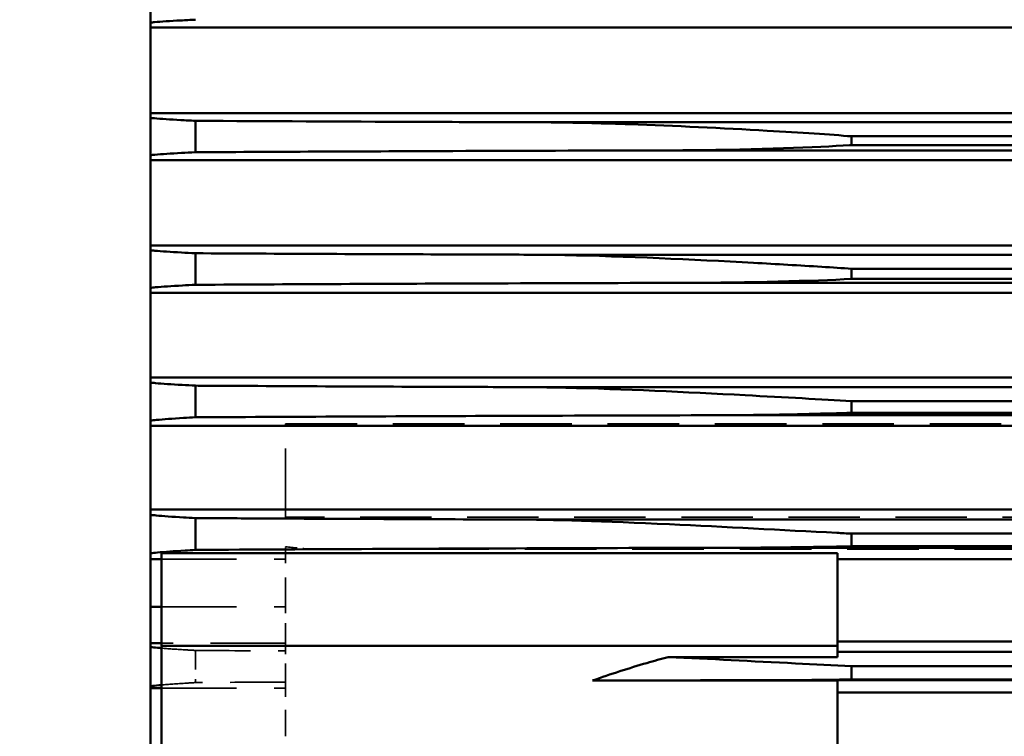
# Model space of a CAD drawing. Header units: millimetres. Extents: x -34725 to 178350, y -13707 to 126150.
# Tile 43 of 256: x -15941 to -15766, y 14246 to 14373. Entities that reach past the tile are written whole.
import ezdxf

# ---------------------------------------------------------------- set-up
doc = ezdxf.new("R2010")
doc.units = ezdxf.units.MM
doc.linetypes.add('DASHED', pattern=[0.75, 0.5, -0.25])
doc.layers.get('Defpoints').update_dxf_attribs({"linetype": 'CONTINUOUS'})
for name, color, linetype, lineweight in [('AM_0', 7, 'CONTINUOUS', 50), ('P-AM_5', 3, 'CONTINUOUS', 25), ('Sichtbar (ISO)', 7, 'CONTINUOUS', 50), ('Verdeckt (ISO)', 7, 'DASHED', 35)]:
    doc.layers.add(name, color=color, linetype=linetype, lineweight=lineweight)
doc.styles.get("Standard").update_dxf_attribs({"font": 'isocp.shx'})
doc.dimstyles.new('AM_ISO$0', dxfattribs={"dimtxt": 3.5, "dimasz": 2.5, "dimexe": 2, "dimexo": 1, "dimgap": 0.6, "dimtad": 1, "dimdsep": 46, "dimtxsty": 'Standard', "dimcen": 0, "dimclrd": 256, "dimclre": 256, "dimclrt": 2, "dimadec": 0, "dimazin": 2, "dimtp": 0.1, "dimtm": 0.1, "dimtfac": 0.71, "dimtmove": 0, "dimatfit": 3, "dimfxl": 1, "dimtfill": 1, "dimtfillclr": 256, "dimlwd": -1, "dimlwe": -1, "dimarcsym": 0})

# ---------------------------------------------------------------- blocks, each defined once
blk = doc.blocks.new('*D201')
at = {"layer": 'Defpoints', "color": 0, "transparency": 16777216}
for p in [(-16525.27, 14470), (-16746.14, 13825.18), (-15372.82, 13825.18)]:
    blk.add_point(p, dxfattribs=at)
at = {"layer": 'P-AM_5', "transparency": 16777216}
for p, q in [((-16550.27, 14470), (-16796.14, 14470)), ((-16746.14, 14407.5), (-16746.14, 13887.68)), ((-15397.82, 13825.18), (-16796.14, 13825.18))]:
    blk.add_line(p, q, dxfattribs=at)
for points in [[(-16756.55, 14407.5), (-16735.72, 14407.5), (-16746.14, 14470)], [(-16756.55, 13887.68), (-16735.72, 13887.68), (-16746.14, 13825.18)]]:
    blk.add_solid(points, dxfattribs=at)
at = {"layer": 'P-AM_5', "color": 2, "transparency": 16777216, "insert": (-16854.89, 14147.59), "char_height": 87.5, "attachment_point": 5, "rotation": 90, "bg_fill": 3, "box_fill_scale": 1.1, "bg_fill_color": 256, "bg_fill_true_color": 13158600, "bg_fill_transparency": 0}
blk.add_mtext('645', dxfattribs=at)
blk = doc.blocks.new('A$C5cacc3fa')
at = {"layer": 'Sichtbar (ISO)'}
for p, q in [((-416.33, -2718.79), (-416.33, -2018.79)), ((-1443.33, -2466.95), (-416.33, -2466.95)), ((-416.33, -2482.19), (-1443.33, -2482.19)), ((-424.33, -2483.54), (-424.33, -2489.11)), ((-1372.82, -2483.79), (-483.84, -2483.79)), ((-1315.83, -2486.29), (-540.83, -2486.29)), ((-540.83, -2486.29), (-540.83, -2487.84)), ((-1350.33, -2488.79), (-506.32, -2488.79)), ((-540.83, -2487.84), (-1315.83, -2487.84)), ((-1443.33, -2490.51), (-416.33, -2490.51)), ((-416.33, -2505.65), (-1443.33, -2505.65)), ((-1374.01, -2507.29), (-482.65, -2507.29)), ((-424.33, -2507.04), (-424.33, -2512.63)), ((-1315.83, -2509.79), (-540.83, -2509.79)), ((-540.83, -2509.79), (-540.83, -2511.6)), ((-540.83, -2511.6), (-1315.83, -2511.6)), ((-1346.54, -2512.29), (-510.12, -2512.29)), ((-1443.33, -2514.08), (-416.33, -2514.08)), ((-416.33, -2529.09), (-1012.33, -2529.09)), ((-1375.02, -2530.79), (-481.64, -2530.79)), ((-424.33, -2530.53), (-424.33, -2536.15)), ((-1315.83, -2533.29), (-540.83, -2533.29)), ((-540.83, -2533.29), (-540.83, -2535.33)), ((-1342.23, -2535.79), (-514.43, -2535.79)), ((-540.83, -2535.33), (-1315.83, -2535.33)), ((-1012.33, -2537.68), (-416.33, -2537.68)), ((-416.33, -2552.51), (-1012.33, -2552.51)), ((-1375.85, -2554.29), (-480.81, -2554.29)), ((-424.33, -2554.02), (-424.33, -2559.68)), ((-1315.83, -2556.79), (-540.83, -2556.79)), ((-540.83, -2556.79), (-540.83, -2559.02)), ((-1337.23, -2559.29), (-519.43, -2559.29)), ((-540.83, -2559.02), (-1315.83, -2559.02)), ((-538.33, -2560.28), (-418.33, -2560.28)), ((-538.33, -2576.68), (-538.33, -2560.28)), ((-418.33, -2576.68), (-418.33, -2560.28)), ((-1012.33, -2561.3), (-538.33, -2561.3)), ((-418.33, -2561.3), (-416.33, -2561.3)), ((-418.33, -2569.78), (-416.33, -2569.78)), ((-538.33, -2575.91), (-1012.33, -2575.91)), ((-416.33, -2576.22), (-418.33, -2576.22)), ((-1012.33, -2577.79), (-538.33, -2577.79)), ((-538.33, -2576.68), (-418.33, -2576.68)), ((-538.33, -2578.68), (-538.33, -2576.68)), ((-418.33, -2661.53), (-418.33, -2576.68)), ((-508.28, -2578.68), (-538.33, -2578.68)), ((-1012.33, -2580.29), (-540.83, -2580.29)), ((-540.83, -2580.29), (-540.83, -2582.67)), ((-540.83, -2582.67), (-1012.33, -2582.67)), ((-1012.33, -2582.79), (-525.41, -2582.79)), ((-538.33, -2655.34), (-538.33, -2582.87)), ((-538.33, -2582.87), (-494.82, -2582.87)), ((-1012.33, -2584.96), (-538.33, -2584.96)), ((-418.33, -2584.2), (-416.33, -2584.2))]:
    blk.add_line(p, q, dxfattribs=at)
for points, knots in [([(-416.33, -2466.11), (-416.57, -2466.09), (-416.81, -2466.06), (-418.26, -2465.94), (-419.85, -2465.83), (-422.56, -2465.68), (-423.43, -2465.64), (-424.33, -2465.59)], [24.778135, 24.778135, 24.778135, 24.778135, 24.980455, 24.980455, 25.943984, 25.943984, 26.355207, 26.355207, 26.355207, 26.355207]), ([(-483.84, -2483.79), (-477.1, -2483.77), (-470.34, -2483.75), (-450.53, -2483.67), (-437.44, -2483.61), (-424.33, -2483.54)], [234.349877, 234.349877, 234.349877, 234.349877, 236.269992, 236.269992, 239.956343, 239.956343, 239.956343, 239.956343]), ([(-424.33, -2483.54), (-423.42, -2483.5), (-422.54, -2483.45), (-419.83, -2483.31), (-418.24, -2483.2), (-416.8, -2483.07), (-416.56, -2483.05), (-416.33, -2483.03)], [-26.254281, -26.254281, -26.254281, -26.254281, -25.840265, -25.840265, -24.880723, -24.880723, -24.683972, -24.683972, -24.683972, -24.683972]), ([(-540.83, -2486.29), (-537.1, -2485.98), (-531.77, -2485.63), (-517.83, -2484.83), (-509.4, -2484.42), (-496.96, -2483.99), (-492.41, -2483.87), (-486.55, -2483.8), (-485.16, -2483.79), (-483.84, -2483.79)], [-2.4478448, -2.4478448, -2.4478448, -2.4478448, -2.2475246, -2.2475246, -1.9753446, -1.9753446, -1.8221335, -1.8221335, -1.771109, -1.771109, -1.771109, -1.771109]), ([(-506.32, -2488.79), (-508.35, -2488.79), (-510.36, -2488.78), (-524.24, -2488.64), (-534.74, -2488.23), (-540.59, -2487.86), (-540.71, -2487.85), (-540.83, -2487.84)], [-0.7772121, -0.7772121, -0.7772121, -0.7772121, -0.6967308, -0.6967308, -0.2151705, -0.2151705, -0.2049895, -0.2049895, -0.2049895, -0.2049895]), ([(-424.33, -2489.11), (-439.61, -2489.03), (-454.88, -2488.96), (-482.22, -2488.85), (-494.33, -2488.82), (-506.32, -2488.79)], [58.598682, 58.598682, 58.598682, 58.598682, 62.888272, 62.888272, 66.330033, 66.330033, 66.330033, 66.330033]), ([(-416.33, -2489.64), (-416.59, -2489.61), (-416.87, -2489.59), (-418.36, -2489.45), (-419.96, -2489.34), (-422.65, -2489.19), (-423.47, -2489.15), (-424.33, -2489.11)], [25.261427, 25.261427, 25.261427, 25.261427, 25.492176, 25.492176, 26.475618, 26.475618, 26.872651, 26.872651, 26.872651, 26.872651]), ([(-540.83, -2509.79), (-539.18, -2509.67), (-537.38, -2509.56), (-531.58, -2509.2), (-527.49, -2508.96), (-512.49, -2508.14), (-500.75, -2507.58), (-487.29, -2507.31), (-484.86, -2507.29), (-482.65, -2507.29)], [-2.6298243, -2.6298243, -2.6298243, -2.6298243, -2.5573912, -2.5573912, -2.4053168, -2.4053168, -1.9958735, -1.9958735, -1.8966274, -1.8966274, -1.8966274, -1.8966274]), ([(-482.65, -2507.29), (-478.08, -2507.27), (-473.5, -2507.26), (-454.12, -2507.19), (-439.23, -2507.12), (-424.33, -2507.04)], [226.971388, 226.971388, 226.971388, 226.971388, 228.269202, 228.269202, 232.453557, 232.453557, 232.453557, 232.453557]), ([(-424.33, -2507.04), (-423.46, -2507), (-422.63, -2506.95), (-419.93, -2506.81), (-418.33, -2506.69), (-416.85, -2506.56), (-416.59, -2506.54), (-416.33, -2506.51)], [-26.749001, -26.749001, -26.749001, -26.749001, -26.348598, -26.348598, -25.369834, -25.369834, -25.145858, -25.145858, -25.145858, -25.145858]), ([(-510.12, -2512.29), (-510.45, -2512.29), (-510.78, -2512.29), (-522.89, -2512.27), (-533.91, -2511.93), (-540.83, -2511.6)], [-0.8804138, -0.8804138, -0.8804138, -0.8804138, -0.8653135, -0.8653135, -0.3285585, -0.3285585, -0.3285585, -0.3285585]), ([(-424.33, -2512.63), (-425.51, -2512.62), (-426.68, -2512.62), (-443.78, -2512.52), (-459.69, -2512.45), (-487.11, -2512.35), (-498.67, -2512.32), (-510.12, -2512.29)], [55.80813, 55.80813, 55.80813, 55.80813, 56.138216, 56.138216, 60.601809, 60.601809, 63.885878, 63.885878, 63.885878, 63.885878]), ([(-416.33, -2513.18), (-416.63, -2513.15), (-416.94, -2513.11), (-418.48, -2512.98), (-420.09, -2512.86), (-422.76, -2512.71), (-423.53, -2512.67), (-424.33, -2512.63)], [25.917688, 25.917688, 25.917688, 25.917688, 26.186544, 26.186544, 27.195582, 27.195582, 27.57376, 27.57376, 27.57376, 27.57376]), ([(-540.83, -2533.29), (-535.53, -2532.97), (-528.98, -2532.6), (-511.35, -2531.67), (-500.31, -2531.13), (-486.95, -2530.83), (-484.14, -2530.79), (-481.64, -2530.79)], [-2.2545317, -2.2545317, -2.2545317, -2.2545317, -2.0498731, -2.0498731, -1.7422019, -1.7422019, -1.6480802, -1.6480802, -1.6480802, -1.6480802]), ([(-481.64, -2530.79), (-479.25, -2530.78), (-476.87, -2530.77), (-458.51, -2530.71), (-442.43, -2530.63), (-425.67, -2530.54), (-425, -2530.54), (-424.33, -2530.53)], [218.557739, 218.557739, 218.557739, 218.557739, 219.232957, 219.232957, 223.745598, 223.745598, 223.932979, 223.932979, 223.932979, 223.932979]), ([(-424.33, -2530.53), (-423.52, -2530.49), (-422.74, -2530.45), (-420.07, -2530.3), (-418.45, -2530.19), (-416.92, -2530.05), (-416.62, -2530.02), (-416.33, -2529.99)], [-27.428696, -27.428696, -27.428696, -27.428696, -27.046653, -27.046653, -26.042783, -26.042783, -25.78177, -25.78177, -25.78177, -25.78177]), ([(-514.43, -2535.79), (-517.86, -2535.79), (-521.3, -2535.76), (-530.68, -2535.63), (-536.23, -2535.49), (-540.83, -2535.33)], [-0.7326367, -0.7326367, -0.7326367, -0.7326367, -0.5990307, -0.5990307, -0.3632865, -0.3632865, -0.3632865, -0.3632865]), ([(-424.33, -2536.15), (-443.31, -2536.04), (-462.32, -2535.95), (-492.32, -2535.85), (-503.43, -2535.81), (-514.43, -2535.79)], [52.675653, 52.675653, 52.675653, 52.675653, 57.992803, 57.992803, 61.148744, 61.148744, 61.148744, 61.148744]), ([(-416.33, -2536.72), (-416.67, -2536.69), (-417.03, -2536.65), (-418.64, -2536.5), (-420.27, -2536.38), (-422.9, -2536.23), (-423.6, -2536.19), (-424.33, -2536.15)], [26.820111, 26.820111, 26.820111, 26.820111, 27.140254, 27.140254, 28.181897, 28.181897, 28.534964, 28.534964, 28.534964, 28.534964]), ([(-424.33, -2554.02), (-423.59, -2553.99), (-422.87, -2553.95), (-420.24, -2553.8), (-418.61, -2553.68), (-417.02, -2553.53), (-416.66, -2553.49), (-416.33, -2553.46)], [-28.372814, -28.372814, -28.372814, -28.372814, -28.015576, -28.015576, -26.979238, -26.979238, -26.667656, -26.667656, -26.667656, -26.667656]), ([(-540.83, -2556.79), (-539.96, -2556.74), (-539.08, -2556.7), (-528.4, -2556.14), (-518.41, -2555.59), (-496.93, -2554.59), (-487.63, -2554.29), (-480.81, -2554.29)], [-25.071229, -25.071229, -25.071229, -25.071229, -24.828918, -24.828918, -22.120889, -22.120889, -18.977316, -18.977316, -18.977316, -18.977316]), ([(-480.81, -2554.29), (-480.64, -2554.29), (-480.47, -2554.29), (-465.32, -2554.23), (-450.23, -2554.17), (-431.53, -2554.07), (-427.93, -2554.05), (-424.33, -2554.02)], [208.990988, 208.990988, 208.990988, 208.990988, 209.039117, 209.039117, 213.269669, 213.269669, 214.277824, 214.277824, 214.277824, 214.277824]), ([(-424.33, -2559.68), (-445.27, -2559.55), (-466.29, -2559.45), (-497.94, -2559.34), (-508.74, -2559.31), (-519.43, -2559.29)], [49.158577, 49.158577, 49.158577, 49.158577, 55.024283, 55.024283, 58.092321, 58.092321, 58.092321, 58.092321]), ([(-416.33, -2560.28), (-416.73, -2560.24), (-417.15, -2560.19), (-418.85, -2560.03), (-420.5, -2559.91), (-423.07, -2559.75), (-423.69, -2559.72), (-424.33, -2559.68)], [28.104581, 28.104581, 28.104581, 28.104581, 28.494936, 28.494936, 29.578151, 29.578151, 29.897272, 29.897272, 29.897272, 29.897272]), ([(-418.33, -2577.11), (-418.07, -2577.09), (-417.82, -2577.07), (-417.14, -2577), (-416.72, -2576.96), (-416.33, -2576.91)], [-28.5337577, -28.5337577, -28.5337577, -28.5337577, -28.3289351, -28.3289351, -27.9469959, -27.9469959, -27.9469959, -27.9469959]), ([(-540.83, -2580.29), (-537.54, -2580.14), (-534.22, -2579.98), (-523.21, -2579.43), (-515.64, -2579.03), (-508.28, -2578.68)], [-34.311469, -34.311469, -34.311469, -34.311469, -33.233282, -33.233282, -30.7754, -30.7754, -30.7754, -30.7754]), ([(-494.82, -2582.87), (-498.07, -2581.7), (-501.34, -2580.65), (-505.71, -2579.38), (-506.98, -2579.03), (-508.28, -2578.68)], [6.396836, 6.396836, 6.396836, 6.396836, 7.405792, 7.405792, 7.812199, 7.812199, 7.812199, 7.812199]), ([(-525.41, -2582.79), (-529.13, -2582.79), (-532.84, -2582.77), (-537.94, -2582.71), (-539.37, -2582.69), (-540.83, -2582.67)], [-20.6193996, -20.6193996, -20.6193996, -20.6193996, -19.986698, -19.986698, -19.7511253, -19.7511253, -19.7511253, -19.7511253]), ([(-416.33, -2583.86), (-416.8, -2583.81), (-417.31, -2583.75), (-418.01, -2583.68), (-418.17, -2583.66), (-418.33, -2583.65)], [30.0381764, 30.0381764, 30.0381764, 30.0381764, 30.5278127, 30.5278127, 30.6653479, 30.6653479, 30.6653479, 30.6653479])]:
    blk.add_open_spline(points, degree=3, knots=knots, dxfattribs=at)
for points in [[(-519.43, -2559.29), (-526.46, -2559.29), (-533.61, -2559.19), (-540.83, -2559.02)], [(-494.82, -2582.87), (-505.1, -2582.84), (-515.31, -2582.81), (-525.41, -2582.79)]]:
    blk.add_open_spline(points, degree=3, dxfattribs=at)
at = {"layer": 'Verdeckt (ISO)', "ltscale": 25.411861}
blk.add_line((-440.33, -2537.28), (-1438.33, -2537.28), dxfattribs=at)
at = {"layer": 'Verdeckt (ISO)', "ltscale": 10.590502}
blk.add_line((-440.33, -2537.68), (-440.33, -2537.28), dxfattribs=at)
at = {"layer": 'Verdeckt (ISO)', "ltscale": 21.709454}
blk.add_line((-440.33, -2552.51), (-440.33, -2537.68), dxfattribs=at)
at = {"layer": 'Verdeckt (ISO)', "ltscale": 22.917347}
blk.add_line((-440.33, -2553.85), (-440.33, -2552.51), dxfattribs=at)
at = {"layer": 'Verdeckt (ISO)', "ltscale": 25.340425}
blk.add_line((-1435.52, -2553.85), (-440.33, -2553.85), dxfattribs=at)
at = {"layer": 'Verdeckt (ISO)', "ltscale": 25.434799}
blk.add_line((-444.65, -2559.56), (-1412.01, -2559.56), dxfattribs=at)
at = {"layer": 'Verdeckt (ISO)', "ltscale": 0.52293}
blk.add_line((-440.33, -2559.59), (-440.33, -2559.13), dxfattribs=at)
at = {"layer": 'Verdeckt (ISO)', "ltscale": 23.526152}
blk.add_line((-440.33, -2561.3), (-440.33, -2559.59), dxfattribs=at)
at = {"layer": 'Verdeckt (ISO)', "ltscale": 26.608612}
for p, q in [((-418.33, -2561.3), (-440.33, -2561.3)), ((-418.33, -2569.78), (-440.33, -2569.78)), ((-440.33, -2576.22), (-418.33, -2576.22)), ((-418.33, -2584.2), (-440.33, -2584.2))]:
    blk.add_line(p, q, dxfattribs=at)
at = {"layer": 'Verdeckt (ISO)', "ltscale": 10.371531}
blk.add_line((-440.33, -2569.78), (-440.33, -2561.3), dxfattribs=at)
at = {"layer": 'Verdeckt (ISO)', "ltscale": 7.059769}
blk.add_line((-440.33, -2576.22), (-440.33, -2569.78), dxfattribs=at)
at = {"layer": 'Verdeckt (ISO)', "ltscale": 23.810078}
blk.add_line((-440.33, -2577.61), (-440.33, -2576.22), dxfattribs=at)
at = {"layer": 'Verdeckt (ISO)', "ltscale": 6.567531}
blk.add_line((-440.33, -2583.12), (-440.33, -2577.61), dxfattribs=at)
at = {"layer": 'Verdeckt (ISO)', "ltscale": 6.82249}
blk.add_line((-424.33, -2577.51), (-424.33, -2583.22), dxfattribs=at)
at = {"layer": 'Verdeckt (ISO)', "ltscale": 24.744226}
blk.add_line((-440.33, -2584.2), (-440.33, -2583.12), dxfattribs=at)
at = {"layer": 'Verdeckt (ISO)', "ltscale": 9.366663}
blk.add_line((-440.33, -2592.75), (-440.33, -2584.2), dxfattribs=at)
at = {"layer": 'Verdeckt (ISO)', "ltscale": 4.151592}
blk.add_open_spline([(-440.33, -2559.13), (-441.77, -2559.27), (-443.21, -2559.42), (-444.65, -2559.56)], degree=3, dxfattribs=at)
at = {"layer": 'Verdeckt (ISO)', "ltscale": 19.616993}
blk.add_open_spline([(-424.33, -2577.51), (-429.66, -2577.55), (-435, -2577.58), (-440.33, -2577.61)], degree=3, dxfattribs=at)
at = {"layer": 'Verdeckt (ISO)', "ltscale": 12.267213}
blk.add_open_spline([(-418.33, -2577.11), (-419.46, -2577.21), (-420.85, -2577.31), (-423.05, -2577.44), (-423.68, -2577.48), (-424.33, -2577.51)], degree=3, knots=[28.533758, 28.533758, 28.533758, 28.533758, 29.407341, 29.407341, 29.730508, 29.730508, 29.730508, 29.730508], dxfattribs=at)
at = {"layer": 'Verdeckt (ISO)', "ltscale": 19.655575}
blk.add_open_spline([(-440.33, -2583.12), (-434.99, -2583.15), (-429.66, -2583.18), (-424.33, -2583.22)], degree=3, dxfattribs=at)
at = {"layer": 'Verdeckt (ISO)', "ltscale": 12.988751}
blk.add_open_spline([(-424.33, -2583.22), (-423.81, -2583.25), (-423.3, -2583.28), (-421.03, -2583.42), (-419.53, -2583.54), (-418.33, -2583.65)], degree=3, knots=[-31.936307, -31.936307, -31.936307, -31.936307, -31.664508, -31.664508, -30.665348, -30.665348, -30.665348, -30.665348], dxfattribs=at)

msp = doc.modelspace()

# ---------------------------------------------------------------- dimensions: what is measured, and where the dimension line sits
at = {"layer": 'P-AM_5'}
dim = msp.add_linear_dim(base=(-16746.136, 13825.182), p1=(-16525.272, 14470), p2=(-15372.819, 13825.182), angle=270, dimstyle='AM_ISO$0', override={"dimscale": 25, "dimgap": 2.6, "dimdec": 0, "dimtmove": 1}, dxfattribs=at)
dim.commit()
dim.dimension.update_dxf_attribs({"geometry": '*D201', "text_midpoint": (-16854.886, 14147.591)})

# ---------------------------------------------------------------- next in the draw order: block references
at = {"layer": 'AM_0', "xscale": -1}
msp.add_blockref('A$C5cacc3fa', (-16333.649, 16838.79), dxfattribs=at)

doc.saveas('drawing.dxf')
